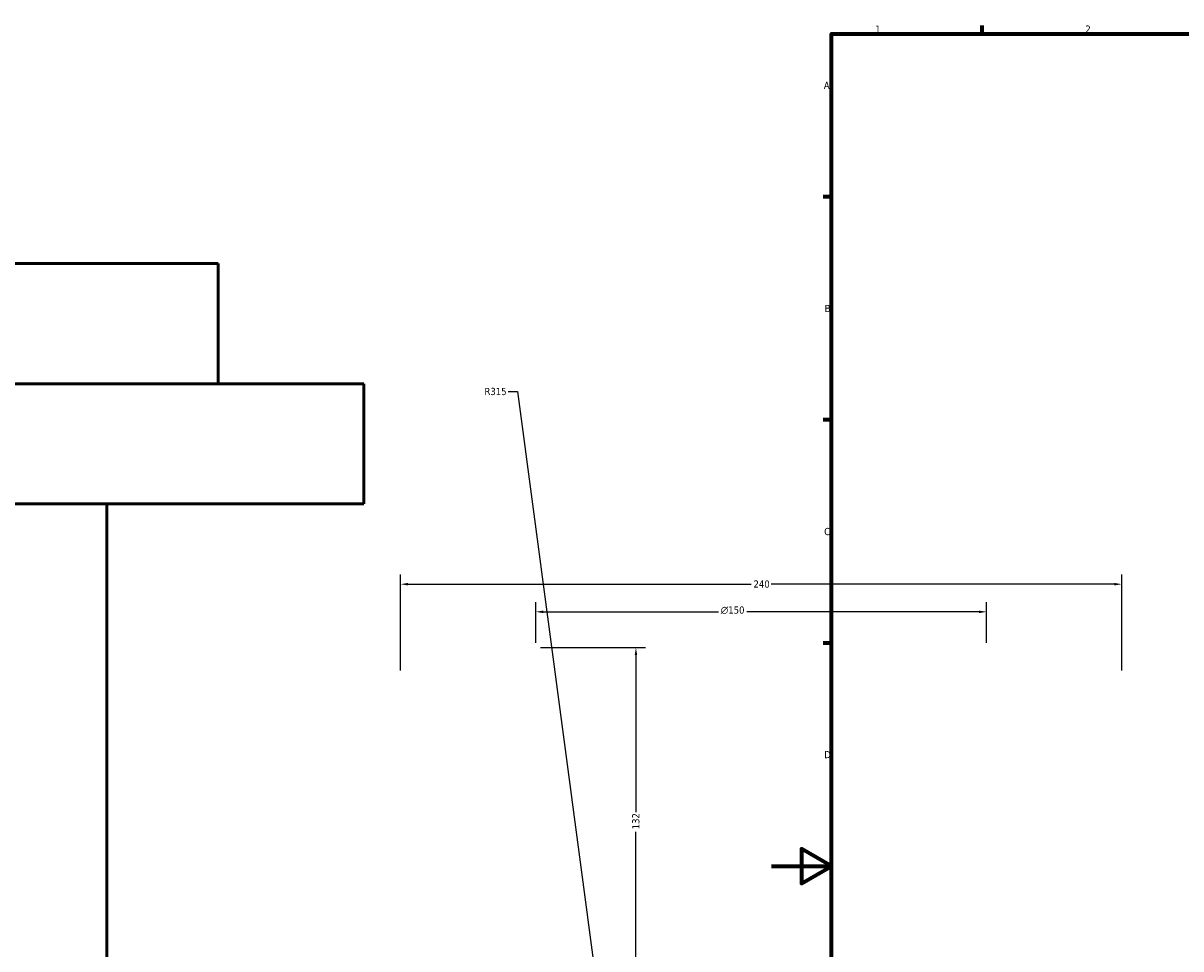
# Model space of a CAD drawing. Header units: millimetres. Extents: x -634 to 1180, y -305 to 954.
# Tile 3 of 12: x -249 to 136, y 269 to 578. Entities that reach past the tile are written whole.
import ezdxf

# ---------------------------------------------------------------- set-up
doc = ezdxf.new("R2010")
doc.units = ezdxf.units.MM
for name, color, linetype, lineweight in [('Border (ANSI)', 7, 'Continuous', 70), ('Dimension (ANSI)', 7, 'Continuous', 25), ('Visible (ANSI)', 7, 'Continuous', 50)]:
    doc.layers.add(name, color=color, linetype=linetype, lineweight=lineweight)
doc.styles.add('Note Text (ANSI)', font='tahoma.ttf')
doc.dimstyles.new('Default - mm (ANSI)', dxfattribs={"dimtxt": 2.4, "dimasz": 2.5, "dimexe": 3.175, "dimexo": 1.6002, "dimgap": 0.8, "dimtad": 0, "dimtoh": 1, "dimdec": 0, "dimrnd": 1e-08, "dimzin": 4, "dimdsep": 46, "dimtxsty": 'Note Text (ANSI)', "dimcen": 0.09, "dimdle": 10, "dimclrd": 256, "dimclre": 256, "dimclrt": 5, "dimadec": 1, "dimazin": 1, "dimtfac": 1.27, "dimtofl": 0, "dimtmove": 0, "dimatfit": 3, "dimfxl": 1, "dimtolj": 1, "dimtzin": 4, "dimlwd": -1, "dimlwe": -1, "dimarcsym": 0})

# ---------------------------------------------------------------- blocks, each defined once
blk = doc.blocks.new('Borders Default Border')
at = {"layer": 'Border (ANSI)'}
for p, q in [((70.08, 574), (70.08, 576.8)), ((20, 519.75), (17.2, 519.75)), ((20, 445.5), (17.2, 445.5)), ((20, 371.25), (17.2, 371.25))]:
    blk.add_line(p, q, dxfattribs=at)
at = {"layer": 'Border (ANSI)', "flags": 128}
for points in [[(20, 20), (20, 574), (821, 574), (821, 20), (20, 20)], [(0, 297), (20, 297), (10, 302.77), (10, 291.23), (20, 297)]]:
    blk.add_lwpolyline(points, dxfattribs=at)
at = {"layer": 'Border (ANSI)', "color": 5, "true_color": 0x0000ff, "char_height": 2.4, "attachment_point": 7, "style": 'Note Text (ANSI)'}
for s, insert in [('1', (34.5, 574.4)), ('2', (104.4, 574.4)), ('A', (17.38, 555.68)), ('B', (17.67, 481.43)), ('C', (17.51, 407.13)), ('D', (17.52, 332.93))]:
    blk.add_mtext(s, dxfattribs=dict(at, insert=insert))
blk = doc.blocks.new('*D10')
at = {"layer": 'Defpoints', "color": 0, "transparency": 16777216}
for p in [(116.54, 390.85), (-123.46, 360.53), (116.54, 360.53)]:
    blk.add_point(p, dxfattribs=at)
at = {"layer": 'Dimension (ANSI)', "transparency": 16777216}
for p, q in [((-123.46, 362.14), (-123.46, 394.02)), ((116.54, 362.14), (116.54, 394.02)), ((-120.96, 390.85), (-6.81, 390.85)), ((114.04, 390.85), (-0.11, 390.85))]:
    blk.add_line(p, q, dxfattribs=at)
for points in [[(-120.96, 391.26), (-120.96, 390.43), (-123.46, 390.85)], [(114.04, 391.26), (114.04, 390.43), (116.54, 390.85)]]:
    blk.add_solid(points, dxfattribs=at)
at = {"layer": 'Dimension (ANSI)', "color": 5, "transparency": 16777216, "insert": (-6.01, 392.1), "char_height": 2.4, "attachment_point": 1, "style": 'Note Text (ANSI)'}
blk.add_mtext('\\A1;240', dxfattribs=at)
blk = doc.blocks.new('*D11')
at = {"layer": 'Defpoints', "color": 0, "transparency": 16777216}
for p in [(71.54, 381.65), (-78.46, 369.73), (71.54, 369.73)]:
    blk.add_point(p, dxfattribs=at)
at = {"layer": 'Dimension (ANSI)', "transparency": 16777216}
for p, q in [((-78.46, 371.34), (-78.46, 384.82)), ((-75.96, 381.65), (-17.69, 381.65)), ((69.04, 381.65), (-8.23, 381.65)), ((71.54, 371.34), (71.54, 384.82))]:
    blk.add_line(p, q, dxfattribs=at)
for points in [[(-75.96, 382.06), (-75.96, 381.23), (-78.46, 381.65)], [(69.04, 382.06), (69.04, 381.23), (71.54, 381.65)]]:
    blk.add_solid(points, dxfattribs=at)
at = {"layer": 'Dimension (ANSI)', "color": 5, "transparency": 16777216, "insert": (-16.89, 383.45), "char_height": 2.4, "attachment_point": 1, "style": 'Note Text (ANSI)'}
blk.add_mtext('\\A1;{\\fAIGDT|b0|i0;\\H2.4000;\\ln}\\fTahoma|b0|i0;\\H2.4000;150', dxfattribs=at)
blk = doc.blocks.new('*D12')
at = {"layer": 'Defpoints', "color": 0, "transparency": 16777216}
for p in [(-78.46, 369.73), (-45.11, 237.47), (-3.83, 237.47)]:
    blk.add_point(p, dxfattribs=at)
at = {"layer": 'Dimension (ANSI)', "transparency": 16777216}
for p, q in [((-76.86, 369.73), (-41.93, 369.73)), ((-45.11, 367.23), (-45.11, 314.96)), ((-45.11, 239.97), (-45.11, 308.46)), ((-5.43, 237.47), (-48.28, 237.47))]:
    blk.add_line(p, q, dxfattribs=at)
for points in [[(-45.53, 367.23), (-44.69, 367.23), (-45.11, 369.73)], [(-45.53, 239.97), (-44.69, 239.97), (-45.11, 237.47)]]:
    blk.add_solid(points, dxfattribs=at)
at = {"layer": 'Dimension (ANSI)', "color": 5, "transparency": 16777216, "insert": (-46.36, 309.26), "char_height": 2.4, "attachment_point": 1, "rotation": 90, "style": 'Note Text (ANSI)'}
blk.add_mtext('\\A1;132', dxfattribs=at)
blk = doc.blocks.new('*D13')
at = {"layer": 'Defpoints', "color": 0, "transparency": 16777216}
for p in [(-53.26, 219.83), (-11.83, -92.43)]:
    blk.add_point(p, dxfattribs=at)
at = {"layer": 'Dimension (ANSI)', "transparency": 16777216}
for p, q in [((-87.67, 454.95), (-84.46, 454.95)), ((-84.46, 454.95), (-53.59, 222.31))]:
    blk.add_line(p, q, dxfattribs=at)
blk.add_solid([(-53.18, 222.36), (-54.01, 222.25), (-53.26, 219.83)], dxfattribs=at)
at = {"layer": 'Dimension (ANSI)', "color": 5, "transparency": 16777216, "insert": (-95.51, 456.2), "char_height": 2.4, "attachment_point": 1, "style": 'Note Text (ANSI)'}
blk.add_mtext('\\A1;R315', dxfattribs=at)

msp = doc.modelspace()

# ---------------------------------------------------------------- linework, layer by layer
at = {"layer": 'Visible (ANSI)'}
for p, q in [((-184.1, 497.57), (-554.1, 497.57)), ((-184.1, 457.57), (-184.1, 497.57)), ((-135.6, 457.57), (-602.6, 457.57)), ((-135.6, 417.57), (-135.6, 457.57)), ((-135.6, 417.57), (-602.6, 417.57)), ((-221.1, 237.57), (-221.1, 417.57))]:
    msp.add_line(p, q, dxfattribs=at)

# ---------------------------------------------------------------- block references
msp.add_blockref('Borders Default Border', (0, 0))

# ---------------------------------------------------------------- dimensions: what is measured, and where the dimension line sits
at = {"layer": 'Dimension (ANSI)'}
dim = msp.add_radius_dim(center=(-11.83, -92.43), mpoint=(-53.26, 219.83), dimstyle='Default - mm (ANSI)', override={"dimgap": 0.8, "dimtih": 1, "dimdec": 0, "dimlfac": 1, "dimcen": 0, "dimtol": 0, "dimlim": 0, "dimtp": 0, "dimtm": 0, "dimtdec": 2}, dxfattribs=at)
dim.commit()
dim.dimension.update_dxf_attribs({"geometry": '*D13', "text_midpoint": (-91.99, 454.95), "dimtype": 164})
for base, p1, p2, angle, picture, middle in [((116.54, 390.85), (-123.46, 360.53), (116.54, 360.53), 180, '*D10', (-3.46, 390.85)), ((-45.11, 237.47), (-78.46, 369.73), (-3.83, 237.47), 90, '*D12', (-45.11, 311.71))]:
    dim = msp.add_linear_dim(base=base, p1=p1, p2=p2, angle=angle, dimstyle='Default - mm (ANSI)', override={"dimgap": 0.8, "dimtoh": 0, "dimdec": 0, "dimtol": 0, "dimlim": 0, "dimtp": 0, "dimtm": 0, "dimtdec": 2, "dimatfit": 1}, dxfattribs=at)
    dim.commit()
    dim.dimension.update_dxf_attribs({"geometry": picture, "text_midpoint": middle, "dimtype": 160})
dim = msp.add_linear_dim(base=(71.54, 381.65), p1=(-78.46, 369.73), p2=(71.54, 369.73), angle=180, text='{\\fAIGDT|b0|i0;\\H2.4000;\\ln}\\fTahoma|b0|i0;\\H2.4000;<>', dimstyle='Default - mm (ANSI)', override={"dimgap": 0.8, "dimtoh": 0, "dimdec": 0, "dimtol": 0, "dimlim": 0, "dimtp": 0, "dimtm": 0, "dimtdec": 2, "dimatfit": 1}, dxfattribs=at)
dim.commit()
dim.dimension.update_dxf_attribs({"geometry": '*D11', "text_midpoint": (-12.96, 381.65), "dimtype": 160})

doc.saveas('drawing.dxf')
